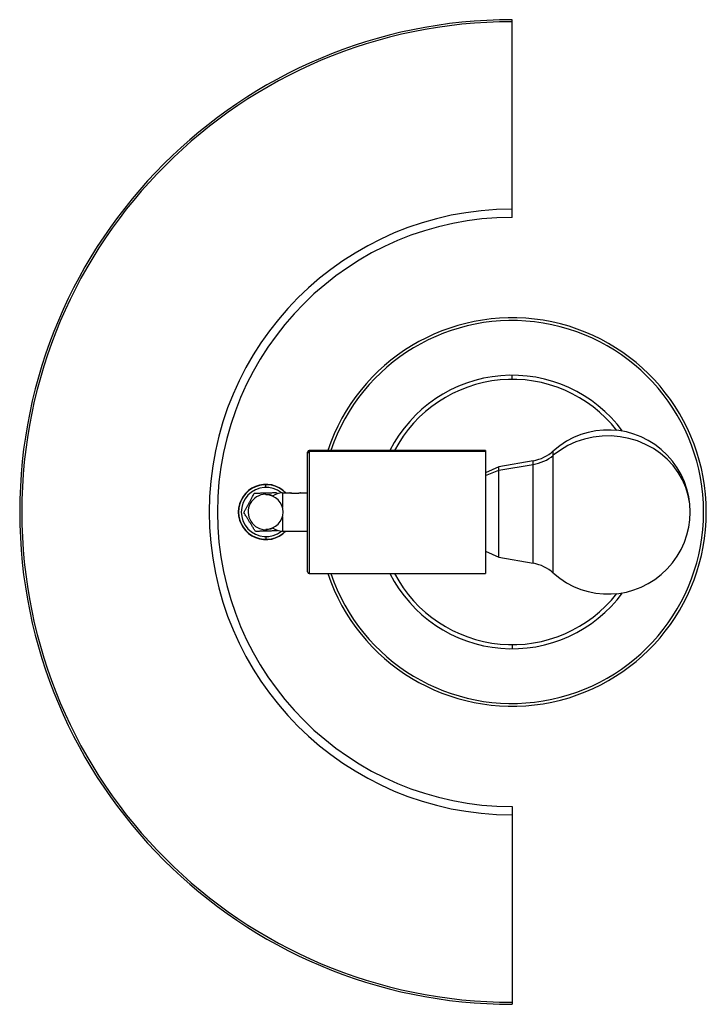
# Paper-space layout '_Inferior' of a CAD drawing. Header units: millimetres. Extents: x -219 to 32, y -80 to 280.
import ezdxf

# ---------------------------------------------------------------- set-up
doc = ezdxf.new("R2010")
doc.units = ezdxf.units.MM

psp = doc.layouts.new('_Inferior')

# ---------------------------------------------------------------- linework, layer by layer
at = {"color": 7, "linetype": 'Continuous', "lineweight": 25}
for p, q in [((-38.55, 207.7), (-38.55, 280)), ((-38.53, 148.5), (-38.53, 150)), ((-48.28, 122.5), (-112.68, 122.5)), ((-48.28, 122.5), (-48.28, 77.5)), ((-113.28, 78.1), (-113.28, 121.9)), ((-48.28, 122.13), (-112.68, 122.13)), ((-43.45, 116.5), (-48.28, 114.35)), ((-30.84, 118.75), (-43.45, 116.5)), ((-43.45, 115.3), (-30.84, 117.38)), ((-43.45, 83.5), (-43.45, 116.5)), ((-128.53, 109), (-128.53, 110.1)), ((-128.7, 106.5), (-128.72, 107)), ((-124.68, 107.11), (-124.39, 106.63)), ((-122.53, 107), (-122.53, 101.75)), ((-122.53, 107), (-119.78, 107)), ((-115.78, 107), (-113.28, 107)), ((-122.53, 98.25), (-122.53, 93)), ((-128.53, 91), (-128.53, 89.9)), ((-128.36, 93.5), (-128.34, 93)), ((-122.53, 93), (-113.28, 93)), ((-48.28, 85.65), (-43.45, 83.5)), ((-43.45, 83.5), (-30.84, 81.25)), ((-112.68, 77.5), (-48.28, 77.5)), ((-38.53, 51.5), (-38.53, 50)), ((-38.55, -7.7), (-38.55, -80))]:
    psp.add_line(p, q, dxfattribs=at)
at = {"color": 8, "linetype": 'Continuous', "lineweight": 25}
for p, q in [((-112.68, 122.5), (-112.68, 77.5)), ((-23.47, 77.66), (-23.47, 122.34)), ((-48.28, 113.31), (-43.45, 115.3)), ((-30.84, 81.25), (-30.84, 118.75))]:
    psp.add_line(p, q, dxfattribs=at)
at = {"color": 7, "linetype": 'Continuous', "lineweight": 25, "flags": 128}
for points in [[(26.55, 100), (26.37, 103.04), (25.83, 106.05), (24.94, 108.98), (23.71, 111.81), (22.15, 114.49), (20.29, 117), (18.14, 119.3), (15.74, 121.38), (13.1, 123.2), (10.26, 124.74), (7.26, 125.98), (4.14, 126.91), (0.92, 127.52), (-2.36, 127.8), (-5.64, 127.74), (-8.9, 127.35), (-12.1, 126.64), (-15.19, 125.6), (-18.13, 124.26), (-20.91, 122.62), (-23.47, 120.72)], [(-128.7, 106.5), (-127.14, 106.35), (-125.92, 105.95)], [(-125.92, 94.05), (-126.81, 93.73), (-128.36, 93.5)]]:
    psp.add_lwpolyline(points, dxfattribs=at)
at = {"color": 7, "linetype": 'Continuous', "lineweight": 25}
for centre, radius, start, end in [((-38.55, 100), 180, 90, 270), ((-38.55, 100), 179.25, 90, 270), ((-38.55, 100), 110.72, 90, 270), ((-38.55, 100), 107.7, 90, 270), ((-38.55, 100), 71, 198.4753, 161.5247), ((-38.55, 100), 70, 198.749, 161.251), ((-38.53, 100), 50, 36.2042, 153.2563), ((-3.45, 100), 30, 228.1443, 131.8557), ((-112.68, 121.9), 0.6, 90, 180), ((-112.68, 121.54), 0.595, 89.535, 179.5274), ((-33.48, 133.52), 15, 280.1202, 311.8557), ((-33.32, 132.68), 15.5, 279.1875, 309.4541), ((-128.53, 100), 10.1, 43.8736, 316.1264), ((-128.53, 100), 10, 44.427, 315.573), ((-128.53, 100), 9, 50.9647, 309.0353), ((-128.53, 100), 6.5, 91.5298, 271.5298), ((-128.53, 100), 6.25, 270, 90), ((-122.53, 101), 6, 90, 127.1687), ((-122.53, 99), 6, 232.8313, 270), ((-33.48, 66.48), 15, 48.1443, 79.8798), ((-112.68, 78.1), 0.6, 180, 270), ((-38.53, 100), 50, 206.7437, 323.7958)]:
    psp.add_arc(centre, radius, start, end, dxfattribs=at)
at = {"color": 8, "linetype": 'Continuous', "lineweight": 25}
for start, end in [(37.9595, 152.3598), (207.6402, 322.0405)]:
    psp.add_arc((-38.53, 100), 48.5, start, end, dxfattribs=at)
at = {"color": 7, "linetype": 'Continuous', "lineweight": 25}
for points, knots in [([(-136.61, 99.78), (-136.54, 99.91), (-136.41, 100.15), (-136.22, 100.5), (-136.03, 100.86), (-135.84, 101.2), (-135.56, 101.73), (-135.17, 102.43), (-134.69, 103.33), (-134.2, 104.23), (-133.77, 105.02), (-133.4, 105.71), (-133.08, 106.29), (-132.87, 106.69), (-132.76, 106.89)], [0, 0, 0, 0, 0.052555, 0.103774, 0.153685, 0.202317, 0.249701, 0.376038, 0.499065, 0.622658, 0.749695, 0.829511, 0.912901, 1, 1, 1, 1]), ([(-132.76, 106.89), (-132.62, 106.89), (-132.35, 106.9), (-131.94, 106.91), (-131.54, 106.92), (-131.15, 106.93), (-130.66, 106.95), (-130.08, 106.96), (-129.39, 106.98), (-128.94, 106.99), (-128.72, 107)], [0, 0, 0, 0, 0.104796, 0.206935, 0.306471, 0.40346, 0.497965, 0.668398, 0.835582, 1, 1, 1, 1]), ([(-128.72, 107), (-128.6, 107), (-128.38, 107.01), (-128.05, 107.02), (-127.71, 107.02), (-127.37, 107.03), (-127.02, 107.04), (-126.58, 107.05), (-126.02, 107.07), (-125.36, 107.09), (-124.91, 107.1), (-124.68, 107.11)], [0, 0, 0, 0, 0.0813, 0.163229, 0.245849, 0.32922, 0.4134, 0.498445, 0.658368, 0.825462, 1, 1, 1, 1]), ([(-115.78, 107), (-115.78, 107), (-115.78, 107), (-115.79, 107), (-115.82, 106.99), (-115.85, 106.98), (-115.88, 106.97), (-115.96, 106.95), (-116.11, 106.91), (-116.36, 106.86), (-116.66, 106.8), (-117.01, 106.75), (-117.38, 106.72), (-117.78, 106.7), (-118.17, 106.72), (-118.55, 106.75), (-118.9, 106.8), (-119.2, 106.86), (-119.45, 106.91), (-119.62, 106.96), (-119.72, 106.98), (-119.77, 107), (-119.78, 107), (-119.78, 107)], [0, 0, 0, 0, 0.0209293, 0.0417038, 0.0624129, 0.0831473, 0.1039968, 0.1250503, 0.1874594, 0.2500209, 0.3127406, 0.375023, 0.4376689, 0.4999872, 0.5622403, 0.6249166, 0.687149, 0.7498346, 0.8123313, 0.8746926, 0.9166801, 0.9582069, 1, 1, 1, 1]), ([(-119.78, 107), (-119.77, 107), (-119.76, 106.99), (-119.63, 106.96), (-119.44, 106.91), (-119.33, 106.89)], [0, 0, 0, 0, 0.296545, 0.594169, 1, 1, 1, 1]), ([(-132.38, 92.89), (-132.45, 93.01), (-132.6, 93.25), (-132.81, 93.59), (-133.02, 93.93), (-133.22, 94.27), (-133.54, 94.78), (-133.96, 95.46), (-134.49, 96.33), (-135.03, 97.21), (-135.5, 97.97), (-135.9, 98.64), (-136.25, 99.21), (-136.49, 99.59), (-136.61, 99.78)], [0, 0, 0, 0, 0.052555, 0.103774, 0.153685, 0.202317, 0.249701, 0.376038, 0.499065, 0.622658, 0.749695, 0.829511, 0.912901, 1, 1, 1, 1]), ([(-128.34, 93), (-128.45, 93), (-128.68, 92.99), (-129.02, 92.98), (-129.36, 92.98), (-129.7, 92.97), (-130.05, 92.96), (-130.49, 92.95), (-131.04, 92.93), (-131.71, 92.91), (-132.15, 92.9), (-132.38, 92.89)], [0, 0, 0, 0, 0.081867, 0.164376, 0.24759, 0.331571, 0.416378, 0.502068, 0.660875, 0.826764, 1, 1, 1, 1]), ([(-124.3, 93.11), (-124.44, 93.11), (-124.72, 93.1), (-125.12, 93.09), (-125.53, 93.08), (-125.92, 93.07), (-126.41, 93.05), (-126.99, 93.04), (-127.67, 93.02), (-128.12, 93.01), (-128.34, 93)], [0, 0, 0, 0, 0.105588, 0.208484, 0.308743, 0.406423, 0.501587, 0.670747, 0.836727, 1, 1, 1, 1])]:
    psp.add_open_spline(points, degree=3, knots=knots, dxfattribs=at)

doc.saveas('drawing.dxf')
